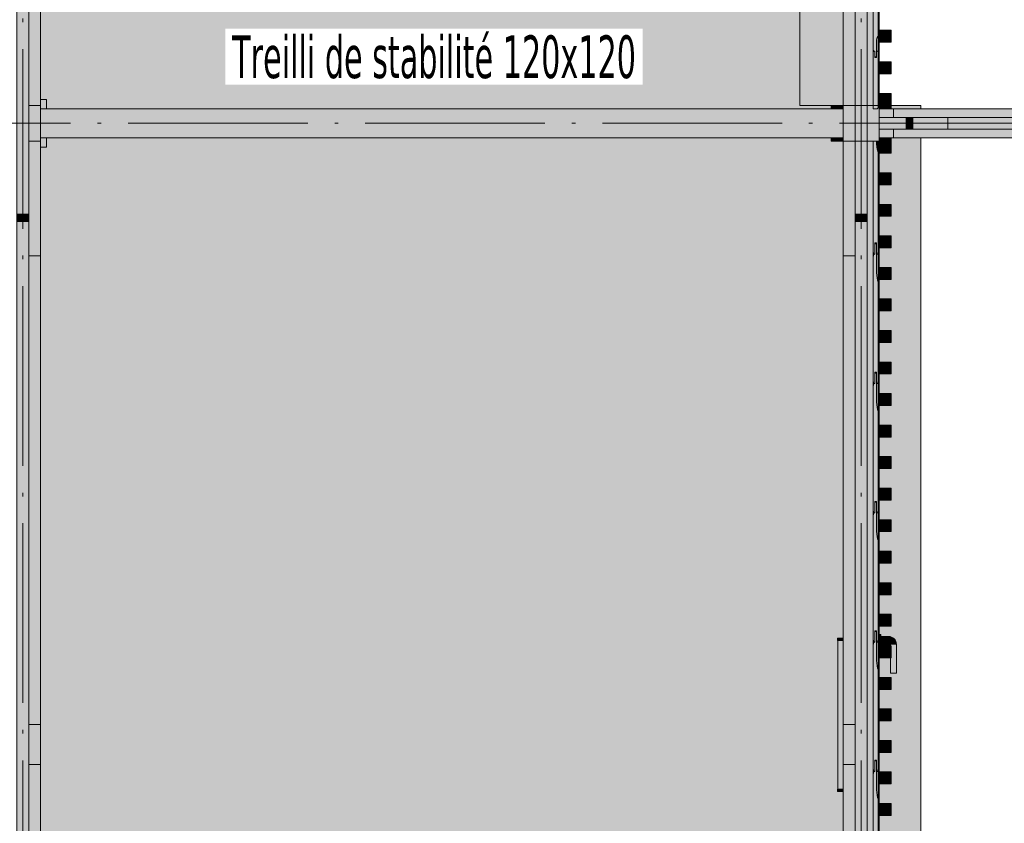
# Model space of a CAD drawing. Header units: millimetres. Extents: x 0 to 1517, y -116 to 725.
# Tile 77 of 256: x 738 to 793, y 55 to 99. Entities that reach past the tile are written whole.
import ezdxf

# ---------------------------------------------------------------- set-up
doc = ezdxf.new("R2010")
doc.units = ezdxf.units.MM
doc.linetypes.add('CADWORK_5', pattern=[13.2, 10, -1.5, 0.2, -1.5])
doc.layers.add('Ech.1_75', color=7, linetype='Continuous')
doc.styles.add('tahoma-', font='txt', dxfattribs={"height": 1})

msp = doc.modelspace()

# ---------------------------------------------------------------- hatches: boundary and pattern name
at = {"layer": 'Ech.1_75', "linetype": 'Continuous', "lineweight": 5, "true_color": 0xd4c4b3, "transparency": 33554687}
for points in [[(738.249, 88.6), (738.916, 88.6), (738.916, 166.736), (738.249, 166.736), (738.249, 88.6)], [(784.916, 88.6), (785.582, 88.6), (785.582, 166.736), (784.916, 166.736), (784.916, 88.6)], [(785.582, 94.655), (785.916, 94.655), (785.916, 147.788), (786.209, 147.788), (786.209, 94.655), (786.249, 94.655), (786.249, 147.988), (785.582, 147.988), (785.582, 94.655)], [(739.582, 101.041), (738.916, 101.041), (738.916, 94.655), (739.582, 94.655), (739.582, 101.041)], [(784.249, 94.655), (784.916, 94.655), (784.916, 101.041), (784.249, 101.041), (784.249, 94.655)], [(786.249, 93.322), (787.752, 93.322), (787.752, 93.988), (786.249, 93.988), (786.249, 93.322)], [(790.08, 93.322), (802.179, 93.322), (802.179, 93.988), (790.08, 93.988), (790.08, 93.322)], [(739.582, 92.655), (738.916, 92.655), (738.916, 86.269), (739.582, 86.269), (739.582, 92.655)], [(784.249, 86.269), (784.916, 86.269), (784.916, 92.655), (784.249, 92.655), (784.249, 86.269)], [(785.916, 92.655), (785.582, 92.655), (785.582, 39.322), (785.916, 39.322), (785.916, 92.655)], [(786.249, 92.655), (786.209, 92.655), (786.209, 39.322), (786.249, 39.322), (786.249, 92.655)], [(738.249, 88.189), (738.916, 88.189), (738.916, 88.6), (738.249, 88.6), (738.249, 88.189)], [(784.916, 88.189), (785.582, 88.189), (785.582, 88.6), (784.916, 88.6), (784.916, 88.189)], [(738.249, -86.273), (738.916, -86.273), (738.916, 88.189), (738.249, 88.189), (738.249, -86.273)], [(785.582, 88.189), (784.916, 88.189), (784.916, -86.273), (785.582, -86.273), (785.582, 88.189)], [(739.582, 57.958), (738.916, 57.958), (738.916, 39.322), (739.582, 39.322), (739.582, 57.958)], [(784.249, 39.322), (784.916, 39.322), (784.916, 57.958), (784.249, 57.958), (784.249, 39.322)]]:
    msp.add_hatch(color=9, dxfattribs=at).paths.add_polyline_path(points)
at = {"layer": 'Ech.1_75', "linetype": 'Continuous', "lineweight": 5, "true_color": 0xb3b3b3, "transparency": 33554687}
msp.add_hatch(color=253, dxfattribs=at).paths.add_polyline_path([(781.836, 94.655), (784.249, 94.655), (784.249, 147.988), (781.836, 147.988), (781.836, 94.655)])
at = {"layer": 'Ech.1_75', "linetype": 'Continuous', "lineweight": 5, "true_color": 0xf3f3f3, "transparency": 33554687}
for points in [[(781.836, 107.988), (739.582, 107.988), (739.582, 94.455), (783.582, 94.455), (783.582, 94.655), (781.836, 94.655), (781.836, 107.988)], [(783.582, 94.455), (784.249, 94.455), (784.249, 94.655), (783.582, 94.655), (783.582, 94.455)], [(786.916, 94.655), (786.249, 94.655), (786.249, 94.455), (786.916, 94.455), (786.916, 94.655)], [(786.916, 94.455), (788.582, 94.455), (788.582, 94.655), (786.916, 94.655), (786.916, 94.455)], [(784.249, 56.455), (783.931, 56.455), (783.931, 56.588), (783.964, 56.588), (783.964, 64.855), (783.931, 64.855), (783.931, 64.988), (784.249, 64.988), (784.249, 92.655), (783.582, 92.655), (783.582, 92.855), (739.582, 92.855), (739.582, 39.655), (739.916, 39.655), (739.916, 39.122), (784.249, 39.122), (784.249, 56.455)], [(784.249, 92.855), (783.582, 92.855), (783.582, 92.655), (784.249, 92.655), (784.249, 92.855)], [(788.582, 92.855), (786.916, 92.855), (786.916, 91.988), (786.249, 91.988), (786.249, 90.9), (786.916, 90.9), (786.916, 90.233), (786.249, 90.233), (786.249, 89.144), (786.916, 89.144), (786.916, 88.477), (786.249, 88.477), (786.249, 87.388), (786.916, 87.388), (786.916, 86.722), (786.249, 86.722), (786.249, 85.633), (786.916, 85.633), (786.916, 84.966), (786.249, 84.966), (786.249, 83.877), (786.916, 83.877), (786.916, 83.211), (786.249, 83.211), (786.249, 82.122), (786.916, 82.122), (786.916, 81.455), (786.249, 81.455), (786.249, 80.366), (786.916, 80.366), (786.916, 79.7), (786.249, 79.7), (786.249, 78.611), (786.916, 78.611), (786.916, 77.944), (786.249, 77.944), (786.249, 76.855), (786.916, 76.855), (786.916, 76.188), (786.249, 76.188), (786.249, 75.1), (786.916, 75.1), (786.916, 74.433), (786.249, 74.433), (786.249, 73.344), (786.916, 73.344), (786.916, 72.677), (786.249, 72.677), (786.249, 71.588), (786.916, 71.588), (786.916, 70.922), (786.249, 70.922), (786.249, 69.833), (786.916, 69.833), (786.916, 69.166), (786.249, 69.166), (786.249, 68.077), (786.916, 68.077), (786.916, 67.411), (786.249, 67.411), (786.249, 66.322), (786.916, 66.322), (786.916, 65.655), (786.249, 65.655), (786.249, 65.188), (786.356, 65.188), (786.356, 65.088), (786.782, 65.088, -0.414214), (787.216, 64.655), (787.216, 63.042), (786.882, 63.042), (786.882, 63.9), (786.249, 63.9), (786.249, 62.811), (786.916, 62.811), (786.916, 62.144), (786.249, 62.144), (786.249, 61.055), (786.916, 61.055), (786.916, 60.388), (786.249, 60.388), (786.249, 59.3), (786.916, 59.3), (786.916, 58.633), (786.249, 58.633), (786.249, 57.544), (786.916, 57.544), (786.916, 56.877), (786.249, 56.877), (786.249, 55.788), (786.916, 55.788), (786.916, 55.122), (786.249, 55.122), (786.249, 54.25), (786.916, 54.25), (786.916, 41.655), (788.582, 41.655), (788.582, 92.855)], [(786.916, 92.855), (786.249, 92.855), (786.249, 92.655), (786.916, 92.655), (786.916, 92.855)], [(786.782, 64.755), (786.356, 64.755), (786.356, 64.655), (786.249, 64.655), (786.249, 64.566), (786.882, 64.566), (786.882, 64.655, 0.414214), (786.782, 64.755)]]:
    msp.add_hatch(color=7, dxfattribs=at).paths.add_polyline_path(points)
at = {"layer": 'Ech.1_75', "linetype": 'Continuous', "lineweight": 5, "true_color": 0xeae1d7, "transparency": 33554687}
for points in [[(786.109, 101.322), (786.016, 101.322), (786.016, 101.678), (785.956, 101.678), (785.916, 101.589), (785.916, 97.767), (785.956, 97.678), (786.022, 97.678), (786.022, 97.352), (786.102, 97.352), (786.102, 98.144), (786.102, 98.154), (786.106, 98.224), (786.115, 98.301), (786.131, 98.373), (786.152, 98.438), (786.179, 98.493), (786.209, 98.537), (786.209, 101.589), (786.169, 101.678), (786.109, 101.678), (786.109, 101.322)], [(786.102, 97.322), (786.109, 97.322), (786.109, 97.678), (786.169, 97.678), (786.209, 97.589), (786.209, 98.537), (786.179, 98.493), (786.152, 98.438), (786.131, 98.373), (786.115, 98.301), (786.106, 98.224), (786.102, 98.154), (786.102, 98.144), (786.102, 97.322)], [(785.916, 97.589), (785.956, 97.678), (785.916, 97.767), (785.916, 97.589)], [(786.169, 97.678), (786.109, 97.678), (786.109, 97.322), (786.016, 97.322), (786.016, 97.678), (785.956, 97.678), (785.916, 97.589), (785.916, 94.455), (786.16, 94.455), (786.171, 94.479), (786.183, 94.5), (786.196, 94.52), (786.209, 94.537), (786.209, 97.589), (786.169, 97.678)], [(786.022, 97.678), (786.016, 97.678), (786.016, 97.322), (786.022, 97.322), (786.022, 97.678)], [(786.022, 97.322), (786.102, 97.322), (786.102, 97.352), (786.022, 97.352), (786.022, 97.322)], [(786.016, 87.008), (786.109, 87.008), (786.109, 86.368), (786.169, 86.368), (786.209, 86.528), (786.209, 92.021), (786.176, 92.109), (786.148, 92.221), (786.126, 92.353), (786.111, 92.499), (786.103, 92.655), (785.916, 92.655), (785.916, 86.528), (785.956, 86.368), (786.016, 86.368), (786.016, 87.008)], [(786.209, 92.655), (786.103, 92.655), (786.111, 92.499), (786.126, 92.353), (786.148, 92.221), (786.176, 92.109), (786.209, 92.021), (786.209, 92.655)], [(785.956, 79.168), (786.016, 79.168), (786.016, 79.808), (786.109, 79.808), (786.109, 79.168), (786.169, 79.168), (786.209, 79.328), (786.209, 84.821), (786.173, 84.918), (786.143, 85.044), (786.121, 85.192), (786.107, 85.357), (786.102, 85.507), (786.102, 85.529), (786.102, 86.955), (786.022, 86.955), (786.022, 86.368), (785.956, 86.368), (785.916, 86.208), (785.916, 79.328), (785.956, 79.168)], [(786.022, 87.008), (786.016, 87.008), (786.016, 86.368), (786.022, 86.368), (786.022, 87.008)], [(786.102, 87.008), (786.022, 87.008), (786.022, 86.955), (786.102, 86.955), (786.102, 87.008)], [(786.169, 86.368), (786.109, 86.368), (786.109, 87.008), (786.102, 87.008), (786.102, 85.529), (786.102, 85.507), (786.107, 85.357), (786.121, 85.192), (786.143, 85.044), (786.173, 84.918), (786.209, 84.821), (786.209, 86.528), (786.169, 86.368)], [(785.916, 86.208), (785.956, 86.368), (785.916, 86.528), (785.916, 86.208)], [(786.102, 79.755), (786.022, 79.755), (786.022, 79.168), (785.956, 79.168), (785.916, 79.008), (785.916, 72.128), (785.956, 71.968), (786.016, 71.968), (786.016, 72.608), (786.109, 72.608), (786.109, 71.968), (786.169, 71.968), (786.209, 72.128), (786.209, 77.621), (786.173, 77.718), (786.143, 77.844), (786.121, 77.992), (786.107, 78.157), (786.102, 78.307), (786.102, 78.329), (786.102, 79.755)], [(786.022, 79.808), (786.016, 79.808), (786.016, 79.168), (786.022, 79.168), (786.022, 79.808)], [(786.102, 79.808), (786.022, 79.808), (786.022, 79.755), (786.102, 79.755), (786.102, 79.808)], [(786.169, 79.168), (786.109, 79.168), (786.109, 79.808), (786.102, 79.808), (786.102, 78.329), (786.102, 78.307), (786.107, 78.157), (786.121, 77.992), (786.143, 77.844), (786.173, 77.718), (786.209, 77.621), (786.209, 79.328), (786.169, 79.168)], [(785.917, 79.322), (785.916, 79.322), (785.916, 79.008), (785.956, 79.168), (785.917, 79.322)], [(786.102, 72.555), (786.022, 72.555), (786.022, 71.968), (785.956, 71.968), (785.916, 71.808), (785.916, 64.928), (785.956, 64.768), (786.016, 64.768), (786.016, 65.408), (786.109, 65.408), (786.109, 64.768), (786.169, 64.768), (786.209, 64.928), (786.209, 70.421), (786.173, 70.518), (786.143, 70.644), (786.121, 70.792), (786.107, 70.957), (786.102, 71.107), (786.102, 71.129), (786.102, 72.555)], [(786.022, 72.608), (786.016, 72.608), (786.016, 71.968), (786.022, 71.968), (786.022, 72.608)], [(786.102, 72.608), (786.022, 72.608), (786.022, 72.555), (786.102, 72.555), (786.102, 72.608)], [(786.169, 71.968), (786.109, 71.968), (786.109, 72.608), (786.102, 72.608), (786.102, 71.129), (786.102, 71.107), (786.107, 70.957), (786.121, 70.792), (786.143, 70.644), (786.173, 70.518), (786.209, 70.421), (786.209, 72.128), (786.169, 71.968)], [(785.916, 71.808), (785.956, 71.968), (785.916, 72.128), (785.916, 71.808)], [(785.956, 57.568), (786.016, 57.568), (786.016, 58.208), (786.109, 58.208), (786.109, 57.568), (786.169, 57.568), (786.209, 57.728), (786.209, 63.221), (786.173, 63.318), (786.143, 63.444), (786.121, 63.592), (786.107, 63.757), (786.102, 63.907), (786.102, 63.929), (786.102, 65.355), (786.022, 65.355), (786.022, 64.768), (785.956, 64.768), (785.916, 64.608), (785.916, 57.728), (785.956, 57.568)], [(786.022, 65.408), (786.016, 65.408), (786.016, 64.768), (786.022, 64.768), (786.022, 65.408)], [(786.102, 65.408), (786.022, 65.408), (786.022, 65.355), (786.102, 65.355), (786.102, 65.408)], [(786.169, 64.768), (786.109, 64.768), (786.109, 65.408), (786.102, 65.408), (786.102, 63.929), (786.102, 63.907), (786.107, 63.757), (786.121, 63.592), (786.143, 63.444), (786.173, 63.318), (786.209, 63.221), (786.209, 64.928), (786.169, 64.768)], [(785.916, 64.608), (785.956, 64.768), (785.916, 64.928), (785.916, 64.608)], [(786.102, 58.155), (786.022, 58.155), (786.022, 57.568), (785.956, 57.568), (785.916, 57.408), (785.916, 50.528), (785.956, 50.368), (786.016, 50.368), (786.016, 51.008), (786.109, 51.008), (786.109, 50.368), (786.169, 50.368), (786.209, 50.528), (786.209, 56.021), (786.173, 56.118), (786.143, 56.244), (786.121, 56.392), (786.107, 56.557), (786.102, 56.707), (786.102, 56.729), (786.102, 58.155)], [(786.022, 58.208), (786.016, 58.208), (786.016, 57.568), (786.022, 57.568), (786.022, 58.208)], [(786.102, 58.208), (786.022, 58.208), (786.022, 58.155), (786.102, 58.155), (786.102, 58.208)], [(786.169, 57.568), (786.109, 57.568), (786.109, 58.208), (786.102, 58.208), (786.102, 56.729), (786.102, 56.707), (786.107, 56.557), (786.121, 56.392), (786.143, 56.244), (786.173, 56.118), (786.209, 56.021), (786.209, 57.728), (786.169, 57.568)], [(785.916, 57.408), (785.956, 57.568), (785.916, 57.728), (785.916, 57.408)]]:
    msp.add_hatch(color=254, dxfattribs=at).paths.add_polyline_path(points)
at = {"layer": 'Ech.1_75', "linetype": 'Continuous', "lineweight": 5, "true_color": 0xeaddd7, "transparency": 33554687}
for points in [[(786.916, 98.833), (786.249, 98.833), (786.249, 98.166), (786.916, 98.166), (786.916, 98.833)], [(786.916, 97.077), (786.249, 97.077), (786.249, 96.411), (786.916, 96.411), (786.916, 97.077)], [(786.916, 95.322), (786.249, 95.322), (786.249, 94.655), (786.916, 94.655), (786.916, 95.322)], [(786.916, 92.655), (786.249, 92.655), (786.249, 91.988), (786.916, 91.988), (786.916, 92.655)], [(786.916, 90.9), (786.249, 90.9), (786.249, 90.233), (786.916, 90.233), (786.916, 90.9)], [(786.916, 89.144), (786.249, 89.144), (786.249, 88.477), (786.916, 88.477), (786.916, 89.144)], [(786.916, 87.388), (786.249, 87.388), (786.249, 86.722), (786.916, 86.722), (786.916, 87.388)], [(786.916, 85.633), (786.249, 85.633), (786.249, 84.966), (786.916, 84.966), (786.916, 85.633)], [(786.916, 83.877), (786.249, 83.877), (786.249, 83.211), (786.916, 83.211), (786.916, 83.877)], [(786.916, 82.122), (786.249, 82.122), (786.249, 81.455), (786.916, 81.455), (786.916, 82.122)], [(786.916, 80.366), (786.249, 80.366), (786.249, 79.7), (786.916, 79.7), (786.916, 80.366)], [(786.916, 78.611), (786.249, 78.611), (786.249, 77.944), (786.916, 77.944), (786.916, 78.611)], [(786.916, 76.855), (786.249, 76.855), (786.249, 76.188), (786.916, 76.188), (786.916, 76.855)], [(786.916, 75.1), (786.249, 75.1), (786.249, 74.433), (786.916, 74.433), (786.916, 75.1)], [(786.916, 73.344), (786.249, 73.344), (786.249, 72.677), (786.916, 72.677), (786.916, 73.344)], [(786.916, 71.588), (786.249, 71.588), (786.249, 70.922), (786.916, 70.922), (786.916, 71.588)], [(786.249, 69.166), (786.916, 69.166), (786.916, 69.833), (786.249, 69.833), (786.249, 69.166)], [(786.249, 67.411), (786.916, 67.411), (786.916, 68.077), (786.249, 68.077), (786.249, 67.411)], [(786.249, 65.655), (786.916, 65.655), (786.916, 66.322), (786.249, 66.322), (786.249, 65.655)], [(786.249, 63.9), (786.916, 63.9), (786.916, 64.566), (786.249, 64.566), (786.249, 63.9)], [(786.249, 62.144), (786.916, 62.144), (786.916, 62.811), (786.249, 62.811), (786.249, 62.144)], [(786.249, 60.388), (786.916, 60.388), (786.916, 61.055), (786.249, 61.055), (786.249, 60.388)], [(786.249, 58.633), (786.916, 58.633), (786.916, 59.3), (786.249, 59.3), (786.249, 58.633)], [(786.249, 56.877), (786.916, 56.877), (786.916, 57.544), (786.249, 57.544), (786.249, 56.877)], [(786.249, 55.122), (786.916, 55.122), (786.916, 55.788), (786.249, 55.788), (786.249, 55.122)]]:
    msp.add_hatch(color=254, dxfattribs=at).paths.add_polyline_path(points)
at = {"layer": 'Ech.1_75', "linetype": 'Continuous', "lineweight": 5, "true_color": 0xe0c8b3, "transparency": 33554687}
for points in [[(738.916, 92.655), (739.582, 92.655), (739.582, 94.655), (738.916, 94.655), (738.916, 92.655)], [(784.249, 92.655), (784.916, 92.655), (784.916, 94.655), (784.249, 94.655), (784.249, 92.655)], [(785.582, 92.655), (786.249, 92.655), (786.249, 94.655), (785.582, 94.655), (785.582, 92.655)]]:
    msp.add_hatch(color=9, dxfattribs=at).paths.add_polyline_path(points)
at = {"layer": 'Ech.1_75', "linetype": 'Continuous', "lineweight": 5, "true_color": 0xe3bbbb, "transparency": 33554687}
for points in [[(784.249, 94.455), (739.582, 94.455), (739.582, 92.855), (784.249, 92.855), (784.249, 94.455)], [(787.049, 94.455), (786.249, 94.455), (786.249, 93.988), (787.049, 93.988), (787.049, 94.455)], [(786.249, 92.855), (787.049, 92.855), (787.049, 93.322), (786.249, 93.322), (786.249, 92.855)]]:
    msp.add_hatch(color=9, dxfattribs=at).paths.add_polyline_path(points)
at = {"layer": 'Ech.1_75', "linetype": 'Continuous', "lineweight": 5, "true_color": 0xf7d1b3, "transparency": 33554687}
for points in [[(785.582, 94.655), (784.916, 94.655), (784.916, 92.655), (785.582, 92.655), (785.582, 94.655)], [(787.752, 93.322), (788.14, 93.322), (788.14, 93.988), (787.752, 93.988), (787.752, 93.322)], [(788.14, 93.322), (790.08, 93.322), (790.08, 93.988), (788.14, 93.988), (788.14, 93.322)]]:
    msp.add_hatch(color=254, dxfattribs=at).paths.add_polyline_path(points)
at = {"layer": 'Ech.1_75', "linetype": 'Continuous', "lineweight": 5, "true_color": 0xe0d9d1, "transparency": 33554687}
for points in [[(811.195, 94.455), (787.049, 94.455), (787.049, 93.988), (811.195, 93.988), (811.195, 94.455)], [(787.049, 92.855), (811.195, 92.855), (811.195, 93.322), (787.049, 93.322), (787.049, 92.855)], [(739.582, 86.269), (738.916, 86.269), (738.916, 60.191), (739.582, 60.191), (739.582, 86.269)], [(784.249, 60.191), (784.916, 60.191), (784.916, 86.269), (784.249, 86.269), (784.249, 60.191)], [(738.916, 57.958), (739.582, 57.958), (739.582, 60.191), (738.916, 60.191), (738.916, 57.958)], [(784.249, 57.958), (784.916, 57.958), (784.916, 60.191), (784.249, 60.191), (784.249, 57.958)]]:
    msp.add_hatch(color=254, dxfattribs=at).paths.add_polyline_path(points)
at = {"layer": 'Ech.1_75', "linetype": 'Continuous', "lineweight": 5, "true_color": 0xc7c7c7, "transparency": 33554687}
for points in [[(784.077, 64.988), (783.931, 64.988), (783.931, 64.855), (784.077, 64.855), (784.077, 64.988)], [(783.964, 56.588), (784.249, 56.588), (784.249, 64.855), (783.964, 64.855), (783.964, 56.588)], [(784.077, 64.855), (784.249, 64.855), (784.249, 64.988), (784.077, 64.988), (784.077, 64.855)], [(786.356, 65.188), (786.249, 65.188), (786.249, 65.029), (786.356, 65.029), (786.356, 65.188)], [(786.356, 65.029), (786.249, 65.029), (786.249, 64.815), (786.356, 64.815), (786.356, 65.029)], [(786.356, 64.815), (786.249, 64.815), (786.249, 64.655), (786.356, 64.655), (786.356, 64.815)], [(786.782, 65.088), (786.356, 65.088), (786.356, 64.755), (786.782, 64.755), (786.782, 65.088)], [(786.882, 64.655), (787.216, 64.655, 0.414214), (786.782, 65.088), (786.782, 64.755, -0.414214), (786.882, 64.655)], [(787.216, 64.655), (786.882, 64.655), (786.882, 64.566), (786.916, 64.566), (786.916, 63.9), (786.882, 63.9), (786.882, 63.042), (787.216, 63.042), (787.216, 64.655)], [(784.077, 56.588), (783.931, 56.588), (783.931, 56.455), (784.077, 56.455), (784.077, 56.588)], [(784.077, 56.455), (784.249, 56.455), (784.249, 56.588), (784.077, 56.588), (784.077, 56.455)]]:
    msp.add_hatch(color=9, dxfattribs=at).paths.add_polyline_path(points)

# ---------------------------------------------------------------- linework, layer by layer
at = {"layer": 'Ech.1_75', "color": 9, "linetype": 'Continuous', "lineweight": 5}
for p, q in [((739.916, 94.988), (739.582, 94.988)), ((739.916, 94.988), (739.916, 94.455)), ((739.916, 92.855), (739.916, 92.322)), ((739.916, 92.322), (739.582, 92.322))]:
    msp.add_line(p, q, dxfattribs=at)
at = {"layer": 'Ech.1_75', "color": 7, "linetype": 'CADWORK_5', "lineweight": 5}
for points in [[(738.582, -97.012), (738.582, 215.655)], [(785.249, -97.012), (785.249, 215.655)], [(665.249, 93.655), (824.591, 93.655)]]:
    msp.add_lwpolyline(points, dxfattribs=at)
at = {"layer": 'Ech.1_75', "color": 7, "linetype": 'Continuous', "lineweight": 5}
for points in [[(738.249, 88.6), (738.916, 88.6), (738.916, 166.736), (738.249, 166.736), (738.249, 88.6)], [(784.916, 88.6), (785.582, 88.6), (785.582, 166.736), (784.916, 166.736), (784.916, 88.6)], [(781.836, 94.655), (784.249, 94.655), (784.249, 147.988), (781.836, 147.988), (781.836, 94.655)], [(785.582, 94.655), (785.916, 94.655), (785.916, 147.788), (786.209, 147.788), (786.209, 94.655), (786.249, 94.655), (786.249, 147.988), (785.582, 147.988), (785.582, 94.655)], [(781.836, 107.988), (739.582, 107.988), (739.582, 94.455), (783.582, 94.455), (783.582, 94.655), (781.836, 94.655), (781.836, 107.988)], [(786.109, 101.322), (786.016, 101.322), (786.016, 101.678), (785.956, 101.678), (785.916, 101.589), (785.916, 97.767), (785.956, 97.678), (786.022, 97.678), (786.022, 97.352), (786.102, 97.352), (786.102, 98.144), (786.102, 98.154), (786.106, 98.224), (786.115, 98.301), (786.131, 98.373), (786.152, 98.438), (786.179, 98.493), (786.209, 98.537), (786.209, 101.589), (786.169, 101.678), (786.109, 101.678), (786.109, 101.322)], [(739.582, 101.041), (738.916, 101.041), (738.916, 94.655), (739.582, 94.655), (739.582, 101.041)], [(784.249, 94.655), (784.916, 94.655), (784.916, 101.041), (784.249, 101.041), (784.249, 94.655)], [(786.916, 98.833), (786.249, 98.833), (786.249, 98.166), (786.916, 98.166), (786.916, 98.833)], [(786.102, 97.322), (786.109, 97.322), (786.109, 97.678), (786.169, 97.678), (786.209, 97.589), (786.209, 98.537), (786.179, 98.493), (786.152, 98.438), (786.131, 98.373), (786.115, 98.301), (786.106, 98.224), (786.102, 98.154), (786.102, 98.144), (786.102, 97.322)], [(785.916, 97.589), (785.956, 97.678), (785.916, 97.767), (785.916, 97.589)], [(786.169, 97.678), (786.109, 97.678), (786.109, 97.322), (786.016, 97.322), (786.016, 97.678), (785.956, 97.678), (785.916, 97.589), (785.916, 94.455), (786.16, 94.455), (786.171, 94.479), (786.183, 94.5), (786.196, 94.52), (786.209, 94.537), (786.209, 97.589), (786.169, 97.678)], [(786.022, 97.678), (786.016, 97.678), (786.016, 97.322), (786.022, 97.322), (786.022, 97.678)], [(786.022, 97.322), (786.102, 97.322), (786.102, 97.352), (786.022, 97.352), (786.022, 97.322)], [(786.916, 97.077), (786.249, 97.077), (786.249, 96.411), (786.916, 96.411), (786.916, 97.077)], [(786.916, 95.322), (786.249, 95.322), (786.249, 94.655), (786.916, 94.655), (786.916, 95.322)], [(738.916, 92.655), (739.582, 92.655), (739.582, 94.655), (738.916, 94.655), (738.916, 92.655)], [(784.249, 94.455), (739.582, 94.455), (739.582, 92.855), (784.249, 92.855), (784.249, 94.455)], [(783.582, 94.455), (784.249, 94.455), (784.249, 94.655), (783.582, 94.655), (783.582, 94.455)], [(784.249, 92.655), (784.916, 92.655), (784.916, 94.655), (784.249, 94.655), (784.249, 92.655)], [(785.582, 94.655), (784.916, 94.655), (784.916, 92.655), (785.582, 92.655), (785.582, 94.655)], [(785.582, 92.655), (786.249, 92.655), (786.249, 94.655), (785.582, 94.655), (785.582, 92.655)], [(786.916, 94.655), (786.249, 94.655), (786.249, 94.455), (786.916, 94.455), (786.916, 94.655)], [(787.049, 94.455), (786.249, 94.455), (786.249, 93.988), (787.049, 93.988), (787.049, 94.455)], [(786.916, 94.455), (788.582, 94.455), (788.582, 94.655), (786.916, 94.655), (786.916, 94.455)], [(811.195, 94.455), (787.049, 94.455), (787.049, 93.988), (811.195, 93.988), (811.195, 94.455)], [(786.249, 93.322), (787.752, 93.322), (787.752, 93.988), (786.249, 93.988), (786.249, 93.322)], [(787.752, 93.322), (788.14, 93.322), (788.14, 93.988), (787.752, 93.988), (787.752, 93.322)], [(788.14, 93.322), (790.08, 93.322), (790.08, 93.988), (788.14, 93.988), (788.14, 93.322)], [(790.08, 93.322), (802.179, 93.322), (802.179, 93.988), (790.08, 93.988), (790.08, 93.322)], [(786.249, 92.855), (787.049, 92.855), (787.049, 93.322), (786.249, 93.322), (786.249, 92.855)], [(787.049, 92.855), (811.195, 92.855), (811.195, 93.322), (787.049, 93.322), (787.049, 92.855)], [(739.582, 92.655), (738.916, 92.655), (738.916, 86.269), (739.582, 86.269), (739.582, 92.655)], [(784.249, 56.455), (783.931, 56.455), (783.931, 56.588), (783.964, 56.588), (783.964, 64.855), (783.931, 64.855), (783.931, 64.988), (784.249, 64.988), (784.249, 92.655), (783.582, 92.655), (783.582, 92.855), (739.582, 92.855), (739.582, 39.655), (739.916, 39.655), (739.916, 39.122), (784.249, 39.122), (784.249, 56.455)], [(784.249, 92.855), (783.582, 92.855), (783.582, 92.655), (784.249, 92.655), (784.249, 92.855)], [(784.249, 86.269), (784.916, 86.269), (784.916, 92.655), (784.249, 92.655), (784.249, 86.269)], [(785.916, 92.655), (785.582, 92.655), (785.582, 39.322), (785.916, 39.322), (785.916, 92.655)], [(786.016, 87.008), (786.109, 87.008), (786.109, 86.368), (786.169, 86.368), (786.209, 86.528), (786.209, 92.021), (786.176, 92.109), (786.148, 92.221), (786.126, 92.353), (786.111, 92.499), (786.103, 92.655), (785.916, 92.655), (785.916, 86.528), (785.956, 86.368), (786.016, 86.368), (786.016, 87.008)], [(786.209, 92.655), (786.103, 92.655), (786.111, 92.499), (786.126, 92.353), (786.148, 92.221), (786.176, 92.109), (786.209, 92.021), (786.209, 92.655)], [(786.249, 92.655), (786.209, 92.655), (786.209, 39.322), (786.249, 39.322), (786.249, 92.655)], [(786.916, 92.855), (786.249, 92.855), (786.249, 92.655), (786.916, 92.655), (786.916, 92.855)], [(786.916, 92.655), (786.249, 92.655), (786.249, 91.988), (786.916, 91.988), (786.916, 92.655)], [(786.916, 90.9), (786.249, 90.9), (786.249, 90.233), (786.916, 90.233), (786.916, 90.9)], [(786.916, 89.144), (786.249, 89.144), (786.249, 88.477), (786.916, 88.477), (786.916, 89.144)], [(738.249, 88.189), (738.916, 88.189), (738.916, 88.6), (738.249, 88.6), (738.249, 88.189)], [(784.916, 88.189), (785.582, 88.189), (785.582, 88.6), (784.916, 88.6), (784.916, 88.189)], [(738.249, -86.273), (738.916, -86.273), (738.916, 88.189), (738.249, 88.189), (738.249, -86.273)], [(785.582, 88.189), (784.916, 88.189), (784.916, -86.273), (785.582, -86.273), (785.582, 88.189)], [(786.916, 87.388), (786.249, 87.388), (786.249, 86.722), (786.916, 86.722), (786.916, 87.388)], [(785.956, 79.168), (786.016, 79.168), (786.016, 79.808), (786.109, 79.808), (786.109, 79.168), (786.169, 79.168), (786.209, 79.328), (786.209, 84.821), (786.173, 84.918), (786.143, 85.044), (786.121, 85.192), (786.107, 85.357), (786.102, 85.507), (786.102, 85.529), (786.102, 86.955), (786.022, 86.955), (786.022, 86.368), (785.956, 86.368), (785.916, 86.208), (785.916, 79.328), (785.956, 79.168)], [(786.022, 87.008), (786.016, 87.008), (786.016, 86.368), (786.022, 86.368), (786.022, 87.008)], [(786.102, 87.008), (786.022, 87.008), (786.022, 86.955), (786.102, 86.955), (786.102, 87.008)], [(786.169, 86.368), (786.109, 86.368), (786.109, 87.008), (786.102, 87.008), (786.102, 85.529), (786.102, 85.507), (786.107, 85.357), (786.121, 85.192), (786.143, 85.044), (786.173, 84.918), (786.209, 84.821), (786.209, 86.528), (786.169, 86.368)], [(739.582, 86.269), (738.916, 86.269), (738.916, 60.191), (739.582, 60.191), (739.582, 86.269)], [(784.249, 60.191), (784.916, 60.191), (784.916, 86.269), (784.249, 86.269), (784.249, 60.191)], [(785.916, 86.208), (785.956, 86.368), (785.916, 86.528), (785.916, 86.208)], [(786.916, 85.633), (786.249, 85.633), (786.249, 84.966), (786.916, 84.966), (786.916, 85.633)], [(786.916, 83.877), (786.249, 83.877), (786.249, 83.211), (786.916, 83.211), (786.916, 83.877)], [(786.916, 82.122), (786.249, 82.122), (786.249, 81.455), (786.916, 81.455), (786.916, 82.122)], [(786.916, 80.366), (786.249, 80.366), (786.249, 79.7), (786.916, 79.7), (786.916, 80.366)], [(786.102, 79.755), (786.022, 79.755), (786.022, 79.168), (785.956, 79.168), (785.916, 79.008), (785.916, 72.128), (785.956, 71.968), (786.016, 71.968), (786.016, 72.608), (786.109, 72.608), (786.109, 71.968), (786.169, 71.968), (786.209, 72.128), (786.209, 77.621), (786.173, 77.718), (786.143, 77.844), (786.121, 77.992), (786.107, 78.157), (786.102, 78.307), (786.102, 78.329), (786.102, 79.755)], [(786.022, 79.808), (786.016, 79.808), (786.016, 79.168), (786.022, 79.168), (786.022, 79.808)], [(786.102, 79.808), (786.022, 79.808), (786.022, 79.755), (786.102, 79.755), (786.102, 79.808)], [(786.169, 79.168), (786.109, 79.168), (786.109, 79.808), (786.102, 79.808), (786.102, 78.329), (786.102, 78.307), (786.107, 78.157), (786.121, 77.992), (786.143, 77.844), (786.173, 77.718), (786.209, 77.621), (786.209, 79.328), (786.169, 79.168)], [(785.917, 79.322), (785.916, 79.322), (785.916, 79.008), (785.956, 79.168), (785.917, 79.322)], [(786.916, 78.611), (786.249, 78.611), (786.249, 77.944), (786.916, 77.944), (786.916, 78.611)], [(786.916, 76.855), (786.249, 76.855), (786.249, 76.188), (786.916, 76.188), (786.916, 76.855)], [(786.916, 75.1), (786.249, 75.1), (786.249, 74.433), (786.916, 74.433), (786.916, 75.1)], [(786.916, 73.344), (786.249, 73.344), (786.249, 72.677), (786.916, 72.677), (786.916, 73.344)], [(786.102, 72.555), (786.022, 72.555), (786.022, 71.968), (785.956, 71.968), (785.916, 71.808), (785.916, 64.928), (785.956, 64.768), (786.016, 64.768), (786.016, 65.408), (786.109, 65.408), (786.109, 64.768), (786.169, 64.768), (786.209, 64.928), (786.209, 70.421), (786.173, 70.518), (786.143, 70.644), (786.121, 70.792), (786.107, 70.957), (786.102, 71.107), (786.102, 71.129), (786.102, 72.555)], [(786.022, 72.608), (786.016, 72.608), (786.016, 71.968), (786.022, 71.968), (786.022, 72.608)], [(786.102, 72.608), (786.022, 72.608), (786.022, 72.555), (786.102, 72.555), (786.102, 72.608)], [(786.169, 71.968), (786.109, 71.968), (786.109, 72.608), (786.102, 72.608), (786.102, 71.129), (786.102, 71.107), (786.107, 70.957), (786.121, 70.792), (786.143, 70.644), (786.173, 70.518), (786.209, 70.421), (786.209, 72.128), (786.169, 71.968)], [(785.916, 71.808), (785.956, 71.968), (785.916, 72.128), (785.916, 71.808)], [(786.916, 71.588), (786.249, 71.588), (786.249, 70.922), (786.916, 70.922), (786.916, 71.588)], [(786.249, 69.166), (786.916, 69.166), (786.916, 69.833), (786.249, 69.833), (786.249, 69.166)], [(786.249, 67.411), (786.916, 67.411), (786.916, 68.077), (786.249, 68.077), (786.249, 67.411)], [(786.249, 65.655), (786.916, 65.655), (786.916, 66.322), (786.249, 66.322), (786.249, 65.655)], [(785.956, 57.568), (786.016, 57.568), (786.016, 58.208), (786.109, 58.208), (786.109, 57.568), (786.169, 57.568), (786.209, 57.728), (786.209, 63.221), (786.173, 63.318), (786.143, 63.444), (786.121, 63.592), (786.107, 63.757), (786.102, 63.907), (786.102, 63.929), (786.102, 65.355), (786.022, 65.355), (786.022, 64.768), (785.956, 64.768), (785.916, 64.608), (785.916, 57.728), (785.956, 57.568)], [(786.022, 65.408), (786.016, 65.408), (786.016, 64.768), (786.022, 64.768), (786.022, 65.408)], [(786.102, 65.408), (786.022, 65.408), (786.022, 65.355), (786.102, 65.355), (786.102, 65.408)], [(786.169, 64.768), (786.109, 64.768), (786.109, 65.408), (786.102, 65.408), (786.102, 63.929), (786.102, 63.907), (786.107, 63.757), (786.121, 63.592), (786.143, 63.444), (786.173, 63.318), (786.209, 63.221), (786.209, 64.928), (786.169, 64.768)], [(784.077, 64.988), (783.931, 64.988), (783.931, 64.855), (784.077, 64.855), (784.077, 64.988)], [(783.964, 56.588), (784.249, 56.588), (784.249, 64.855), (783.964, 64.855), (783.964, 56.588)], [(784.077, 64.855), (784.249, 64.855), (784.249, 64.988), (784.077, 64.988), (784.077, 64.855)], [(785.916, 64.608), (785.956, 64.768), (785.916, 64.928), (785.916, 64.608)], [(786.356, 65.188), (786.249, 65.188), (786.249, 65.029), (786.356, 65.029), (786.356, 65.188)], [(786.356, 65.029), (786.249, 65.029), (786.249, 64.815), (786.356, 64.815), (786.356, 65.029)], [(786.356, 64.815), (786.249, 64.815), (786.249, 64.655), (786.356, 64.655), (786.356, 64.815)], [(786.782, 65.088), (786.356, 65.088), (786.356, 64.755), (786.782, 64.755), (786.782, 65.088)], [(786.249, 63.9), (786.916, 63.9), (786.916, 64.566), (786.249, 64.566), (786.249, 63.9)], [(787.216, 64.655), (786.882, 64.655), (786.882, 64.566), (786.916, 64.566), (786.916, 63.9), (786.882, 63.9), (786.882, 63.042), (787.216, 63.042), (787.216, 64.655)], [(786.249, 62.144), (786.916, 62.144), (786.916, 62.811), (786.249, 62.811), (786.249, 62.144)], [(786.249, 60.388), (786.916, 60.388), (786.916, 61.055), (786.249, 61.055), (786.249, 60.388)], [(738.916, 57.958), (739.582, 57.958), (739.582, 60.191), (738.916, 60.191), (738.916, 57.958)], [(784.249, 57.958), (784.916, 57.958), (784.916, 60.191), (784.249, 60.191), (784.249, 57.958)], [(786.249, 58.633), (786.916, 58.633), (786.916, 59.3), (786.249, 59.3), (786.249, 58.633)], [(786.102, 58.155), (786.022, 58.155), (786.022, 57.568), (785.956, 57.568), (785.916, 57.408), (785.916, 50.528), (785.956, 50.368), (786.016, 50.368), (786.016, 51.008), (786.109, 51.008), (786.109, 50.368), (786.169, 50.368), (786.209, 50.528), (786.209, 56.021), (786.173, 56.118), (786.143, 56.244), (786.121, 56.392), (786.107, 56.557), (786.102, 56.707), (786.102, 56.729), (786.102, 58.155)], [(786.022, 58.208), (786.016, 58.208), (786.016, 57.568), (786.022, 57.568), (786.022, 58.208)], [(786.102, 58.208), (786.022, 58.208), (786.022, 58.155), (786.102, 58.155), (786.102, 58.208)], [(786.169, 57.568), (786.109, 57.568), (786.109, 58.208), (786.102, 58.208), (786.102, 56.729), (786.102, 56.707), (786.107, 56.557), (786.121, 56.392), (786.143, 56.244), (786.173, 56.118), (786.209, 56.021), (786.209, 57.728), (786.169, 57.568)], [(739.582, 57.958), (738.916, 57.958), (738.916, 39.322), (739.582, 39.322), (739.582, 57.958)], [(784.249, 39.322), (784.916, 39.322), (784.916, 57.958), (784.249, 57.958), (784.249, 39.322)], [(785.916, 57.408), (785.956, 57.568), (785.916, 57.728), (785.916, 57.408)], [(786.249, 56.877), (786.916, 56.877), (786.916, 57.544), (786.249, 57.544), (786.249, 56.877)], [(784.077, 56.588), (783.931, 56.588), (783.931, 56.455), (784.077, 56.455), (784.077, 56.588)], [(784.077, 56.455), (784.249, 56.455), (784.249, 56.588), (784.077, 56.588), (784.077, 56.455)], [(786.249, 55.122), (786.916, 55.122), (786.916, 55.788), (786.249, 55.788), (786.249, 55.122)]]:
    msp.add_lwpolyline(points, close=True, dxfattribs=at)
msp.add_lwpolyline([(788.582, 41.655), (788.582, 92.855), (788.582, 92.855), (786.916, 92.855), (786.916, 91.988), (786.249, 91.988), (786.249, 90.9), (786.916, 90.9), (786.916, 90.233), (786.249, 90.233), (786.249, 89.144), (786.916, 89.144), (786.916, 88.477), (786.249, 88.477), (786.249, 87.388), (786.916, 87.388), (786.916, 86.722), (786.249, 86.722), (786.249, 85.633), (786.916, 85.633), (786.916, 84.966), (786.249, 84.966), (786.249, 83.877), (786.916, 83.877), (786.916, 83.211), (786.249, 83.211), (786.249, 82.122), (786.916, 82.122), (786.916, 81.455), (786.249, 81.455), (786.249, 80.366), (786.916, 80.366), (786.916, 79.7), (786.249, 79.7), (786.249, 78.611), (786.916, 78.611), (786.916, 77.944), (786.249, 77.944), (786.249, 76.855), (786.916, 76.855), (786.916, 76.188), (786.249, 76.188), (786.249, 75.1), (786.916, 75.1), (786.916, 74.433), (786.249, 74.433), (786.249, 73.344), (786.916, 73.344), (786.916, 72.677), (786.249, 72.677), (786.249, 71.588), (786.916, 71.588), (786.916, 70.922), (786.249, 70.922), (786.249, 69.833), (786.916, 69.833), (786.916, 69.166), (786.249, 69.166), (786.249, 68.077), (786.916, 68.077), (786.916, 67.411), (786.249, 67.411), (786.249, 66.322), (786.916, 66.322), (786.916, 65.655), (786.249, 65.655), (786.249, 65.188), (786.356, 65.188), (786.356, 65.088), (786.782, 65.088, -0.414214), (787.216, 64.655), (787.216, 63.042), (786.882, 63.042), (786.882, 63.9), (786.249, 63.9), (786.249, 62.811), (786.916, 62.811), (786.916, 62.144), (786.249, 62.144), (786.249, 61.055), (786.916, 61.055), (786.916, 60.388), (786.249, 60.388), (786.249, 59.3), (786.916, 59.3), (786.916, 58.633), (786.249, 58.633), (786.249, 57.544), (786.916, 57.544), (786.916, 56.877), (786.249, 56.877), (786.249, 55.788), (786.916, 55.788), (786.916, 55.122), (786.249, 55.122), (786.249, 54.25)], format="xyb", dxfattribs=at)
for points in [[(786.782, 64.755), (786.356, 64.755), (786.356, 64.655), (786.249, 64.655), (786.249, 64.566), (786.882, 64.566), (786.882, 64.655, 0.414214), (786.782, 64.755)], [(786.882, 64.655), (787.216, 64.655, 0.414214), (786.782, 65.088), (786.782, 64.755, -0.414214), (786.882, 64.655)]]:
    msp.add_lwpolyline(points, format="xyb", close=True, dxfattribs=at)

# ---------------------------------------------------------------- next in the draw order: texts
at = {"layer": 'Ech.1_75', "color": 7, "linetype": 'Continuous', "char_height": 2.5, "attachment_point": 1, "style": 'tahoma-', "bg_fill": 3, "box_fill_scale": 1.15, "bg_fill_color": 256, "bg_fill_true_color": 13158600, "bg_fill_transparency": 33554687}
for insert in [(699.977, 98.552), (750.244, 98.552)]:
    msp.add_mtext('\\A1;\\fTahoma|b0|i0;\\W0.600000;\\H2.376300;Treilli de stabilité 120x120', dxfattribs=dict(at, insert=insert))

doc.saveas('drawing.dxf')
